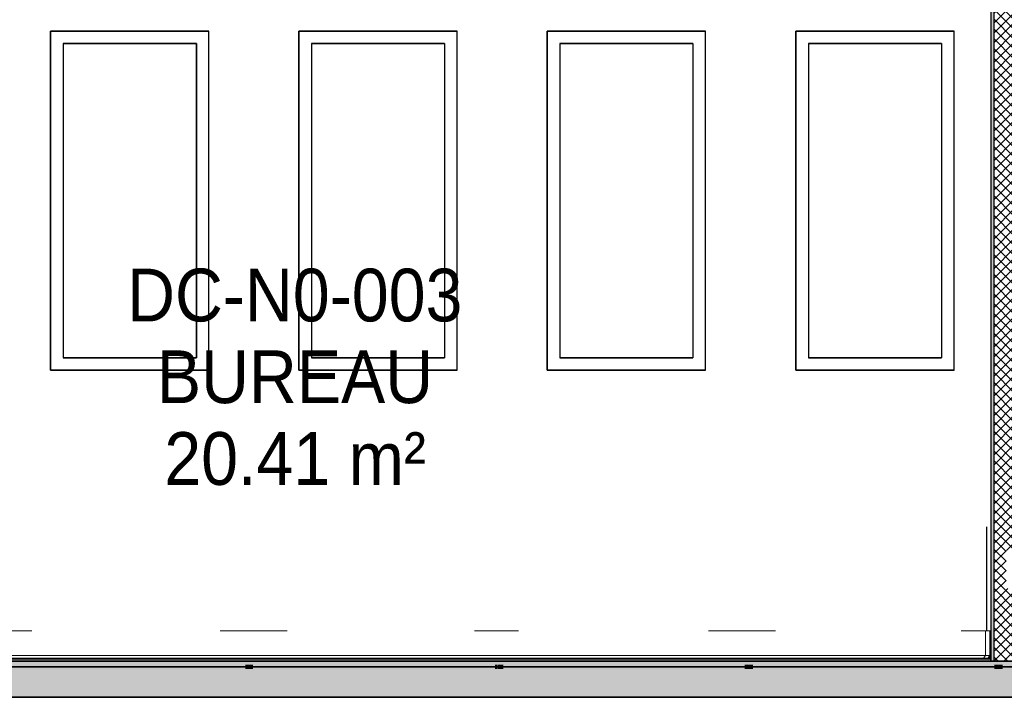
# Model space of a CAD drawing. Header units: centimetres. Extents: x -3137 to 8943, y -3619 to 550.
# Tile 10 of 47: x 578 to 933, y -13 to 231. Entities that reach past the tile are written whole.
import ezdxf

# ---------------------------------------------------------------- set-up
doc = ezdxf.new("R2010")
doc.units = ezdxf.units.CM
doc.linetypes.add('Tiret_2_', pattern=[0.25, 0.125, -0.125])
for name, color, linetype, lineweight in [('0-1', 7, 'Continuous', 5), ('HACHURE_C-5', 7, 'Continuous', 18), ('MUR', 7, 'Continuous', 25), ('MUR_C', 7, 'Continuous', 25), ('SERRU-traverse', 7, 'Continuous', 18), ('SOL', 7, 'Continuous', 25), ('SOL_C', 7, 'Continuous', 25)]:
    doc.layers.add(name, color=color, linetype=linetype, lineweight=lineweight)
for name, color, linetype, lineweight, true_color in [('A-FLOR-PATT-1', 7, 'Continuous', 25, 0x616161), ('A-FLOR-PATT-2', 7, 'Continuous', 18, 0x787878), ('A-FLOR-PATT-3', 7, 'Continuous', 25, 0x787878), ('ANNOTATIONS-1', 4, 'Tiret_2_', 100, 0x00ffff), ('ETIQUETTE-1', 9, 'Continuous', 30, 0x808080), ('HACHURE_C-3', 7, 'Continuous', 5, 0xdadada), ('MENUISERIES-2', 9, 'Continuous', 18, 0x808080), ('MENUISERIES-3', 9, 'Continuous', 25, 0x808080), ('MENUISERIES-4', 7, 'Continuous', 25, 0x5c63b1), ('OSSATURE-2', 9, 'Continuous', 18, 0x808080), ('SERRU-2', 9, 'Continuous', 18, 0x808080)]:
    doc.layers.add(name, color=color, linetype=linetype, lineweight=lineweight, true_color=true_color)
doc.styles.add('Arial', font='arial.ttf', dxfattribs={"width": 0.9, "height": 18.99999999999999})

# ---------------------------------------------------------------- blocks, each defined once
blk = doc.blocks.new('XXX_VIDE FENETRE - 550-V11-Coupe AA_Lot 05_Faux-plafond')
at = {"layer": 'MENUISERIES-3'}
for p, q in [((-605.9874382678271, 226.9799999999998), (-549.1489523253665, 226.9799999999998)), ((-605.9874382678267, 226.9800000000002), (-549.1489523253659, 226.9800000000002)), ((-548.9860262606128, 226.9800000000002), (-605.969400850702, 226.9800000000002)), ((-605.969400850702, 226.9800000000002), (-605.969400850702, 104.8100000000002)), ((-549.390552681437, 226.9799999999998), (-549.1489523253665, 226.9799999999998)), ((-549.1489523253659, 226.9800000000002), (-549.00169454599, 226.9800000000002)), ((-548.9860262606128, 104.8100000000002), (-548.9860262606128, 226.9800000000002)), ((-601.470713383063, 222.4799999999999), (-601.470713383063, 109.3100000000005)), ((-553.6476397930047, 222.4799999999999), (-601.4707133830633, 222.4799999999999)), ((-601.470713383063, 222.4799999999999), (-553.4847137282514, 222.4799999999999)), ((-553.4847137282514, 222.4799999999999), (-553.6476397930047, 222.4799999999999)), ((-553.4847137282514, 222.4799999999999), (-553.4847137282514, 109.3100000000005)), ((-601.470713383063, 109.3100000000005), (-553.4847137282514, 109.3100000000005)), ((-553.6476397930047, 109.3100000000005), (-601.470713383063, 109.3100000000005)), ((-553.4847137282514, 109.3100000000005), (-553.6476397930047, 109.3100000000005)), ((-549.1489523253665, 104.8100000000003), (-605.9874382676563, 104.8100000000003)), ((-549.1489523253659, 104.8100000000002), (-605.987438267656, 104.8100000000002)), ((-605.969400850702, 104.8100000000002), (-548.9860262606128, 104.8100000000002)), ((-605.3725671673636, 104.8100000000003), (-550.3886092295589, 104.8100000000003)), ((-549.390552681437, 104.8100000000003), (-549.1489523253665, 104.8100000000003)), ((-549.1489523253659, 104.8100000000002), (-549.0016945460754, 104.8100000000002))]:
    blk.add_line(p, q, dxfattribs=at)
at = {"layer": 'MENUISERIES-4'}
for p, q in [((-553.5993841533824, 222.4799999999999), (-601.470713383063, 222.4799999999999)), ((-601.4707133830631, 222.4799999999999), (-553.5632039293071, 222.4799999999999)), ((-553.5632039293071, 222.4799999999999), (-553.5632039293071, 109.3100000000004)), ((-553.5632039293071, 109.3100000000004), (-601.4707133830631, 109.3100000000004)), ((-601.470713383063, 109.3100000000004), (-553.5993841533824, 109.3100000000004))]:
    blk.add_line(p, q, dxfattribs=at)
blk = doc.blocks.new('XXX_VIDE FENETRE - 550-V12-Coupe AA_Lot 05_Faux-plafond')
at = {"layer": 'MENUISERIES-3'}
for p, q in [((-516.5438201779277, 226.9799999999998), (-459.658550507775, 226.9799999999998)), ((-516.5438201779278, 226.9800000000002), (-459.6585505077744, 226.9800000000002)), ((-459.5395408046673, 226.9800000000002), (-516.5306707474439, 226.9800000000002)), ((-516.5306707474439, 226.9800000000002), (-516.5306707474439, 104.8100000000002)), ((-459.8350280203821, 226.9799999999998), (-459.658550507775, 226.9799999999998)), ((-459.6585505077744, 226.9800000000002), (-459.5509541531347, 226.9800000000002)), ((-459.5395408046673, 104.8100000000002), (-459.5395408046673, 226.9800000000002)), ((-512.0313710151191, 222.4799999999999), (-512.0313710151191, 109.3100000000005)), ((-464.1578502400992, 222.4799999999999), (-512.0313710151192, 222.4799999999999)), ((-512.0313710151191, 222.4799999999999), (-464.038840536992, 222.4799999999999)), ((-464.038840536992, 222.4799999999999), (-464.1578502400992, 222.4799999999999)), ((-464.038840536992, 222.4799999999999), (-464.038840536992, 109.3100000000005)), ((-512.0313710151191, 109.3100000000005), (-464.038840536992, 109.3100000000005)), ((-464.1578502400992, 109.3100000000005), (-512.0313710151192, 109.3100000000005)), ((-464.038840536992, 109.3100000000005), (-464.1578502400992, 109.3100000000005)), ((-459.658550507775, 104.8100000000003), (-516.543820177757, 104.8100000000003)), ((-459.6585505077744, 104.8100000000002), (-516.5438201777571, 104.8100000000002)), ((-516.5306707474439, 104.8100000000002), (-459.5395408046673, 104.8100000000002)), ((-515.8251070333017, 104.8100000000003), (-460.8336658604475, 104.8100000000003)), ((-459.8350280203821, 104.8100000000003), (-459.658550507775, 104.8100000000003)), ((-459.6585505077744, 104.8100000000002), (-459.5509541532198, 104.8100000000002))]:
    blk.add_line(p, q, dxfattribs=at)
at = {"layer": 'MENUISERIES-4'}
for p, q in [((-464.122601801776, 222.4799999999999), (-512.0313710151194, 222.4799999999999)), ((-512.0313710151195, 222.4799999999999), (-464.0961738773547, 222.4799999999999)), ((-464.0961738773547, 222.4799999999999), (-464.0961738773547, 109.3100000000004)), ((-464.0961738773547, 109.3100000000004), (-512.0313710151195, 109.3100000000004)), ((-512.0313710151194, 109.3100000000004), (-464.122601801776, 109.3100000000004))]:
    blk.add_line(p, q, dxfattribs=at)
blk = doc.blocks.new('XXX_VIDE FENETRE - 550-V13-Coupe AA_Lot 05_Faux-plafond')
at = {"layer": 'MENUISERIES-3'}
for p, q in [((-427.0897248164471, 226.9799999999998), (-370.1600693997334, 226.9799999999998)), ((-427.0897248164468, 226.9800000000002), (-370.160069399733, 226.9800000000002)), ((-370.0849811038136, 226.9800000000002), (-427.0814502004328, 226.9800000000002)), ((-427.0814502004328, 226.9800000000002), (-427.0814502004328, 104.8100000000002)), ((-370.2714165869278, 226.9799999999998), (-370.1600693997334, 226.9799999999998)), ((-370.160069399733, 226.9800000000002), (-370.092156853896, 226.9800000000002)), ((-370.0849811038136, 104.8100000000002), (-370.0849811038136, 226.9800000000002)), ((-422.5817289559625, 222.4799999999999), (-422.5817289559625, 109.3100000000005)), ((-374.6597906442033, 222.4799999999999), (-422.5817289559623, 222.4799999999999)), ((-422.5817289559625, 222.4799999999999), (-374.5847023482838, 222.4799999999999)), ((-374.5847023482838, 222.4799999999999), (-374.6597906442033, 222.4799999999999)), ((-374.5847023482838, 222.4799999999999), (-374.5847023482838, 109.3100000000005)), ((-422.5817289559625, 109.3100000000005), (-374.5847023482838, 109.3100000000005)), ((-374.6597906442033, 109.3100000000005), (-422.5817289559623, 109.3100000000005)), ((-374.5847023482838, 109.3100000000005), (-374.6597906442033, 109.3100000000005)), ((-370.1600693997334, 104.8100000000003), (-427.0897248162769, 104.8100000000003)), ((-370.160069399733, 104.8100000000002), (-427.0897248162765, 104.8100000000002)), ((-427.0814502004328, 104.8100000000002), (-370.0849811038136, 104.8100000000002)), ((-426.2671863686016, 104.8100000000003), (-371.2705933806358, 104.8100000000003)), ((-370.2714165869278, 104.8100000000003), (-370.1600693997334, 104.8100000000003)), ((-370.160069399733, 104.8100000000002), (-370.0921568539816, 104.8100000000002))]:
    blk.add_line(p, q, dxfattribs=at)
at = {"layer": 'MENUISERIES-4'}
for p, q in [((-374.6375509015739, 222.4799999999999), (-422.5817289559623, 222.4799999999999)), ((-422.5817289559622, 222.4799999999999), (-374.6208763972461, 222.4799999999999)), ((-374.6208763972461, 222.4799999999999), (-374.6208763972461, 109.3100000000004)), ((-374.6208763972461, 109.3100000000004), (-422.5817289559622, 109.3100000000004)), ((-422.5817289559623, 109.3100000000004), (-374.6375509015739, 109.3100000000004))]:
    blk.add_line(p, q, dxfattribs=at)
blk = doc.blocks.new('XXX_VIDE FENETRE - 550-V14-Coupe AA_Lot 05_Faux-plafond')
at = {"layer": 'MENUISERIES-3'}
for p, q in [((-337.5253198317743, 226.9799999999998), (-280.5936297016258, 226.9799999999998)), ((-337.5253198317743, 226.9800000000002), (-280.5936297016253, 226.9800000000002)), ((-280.5185414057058, 226.9800000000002), (-337.5150105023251, 226.9800000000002)), ((-337.5150105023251, 226.9800000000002), (-337.5150105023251, 104.8100000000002)), ((-280.7049768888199, 226.9799999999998), (-280.5936297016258, 226.9799999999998)), ((-280.5936297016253, 226.9800000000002), (-280.5236124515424, 226.9800000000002)), ((-280.5185414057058, 104.8100000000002), (-280.5185414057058, 226.9800000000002)), ((-333.0152892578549, 222.4799999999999), (-333.0152892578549, 109.3100000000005)), ((-285.0933509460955, 222.4799999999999), (-333.0152892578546, 222.4799999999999)), ((-333.0152892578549, 222.4799999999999), (-285.018262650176, 222.4799999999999)), ((-285.018262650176, 222.4799999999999), (-285.0933509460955, 222.4799999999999)), ((-285.018262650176, 222.4799999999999), (-285.018262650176, 109.3100000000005)), ((-333.0152892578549, 109.3100000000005), (-285.018262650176, 109.3100000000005)), ((-285.0933509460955, 109.3100000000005), (-333.0152892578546, 109.3100000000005)), ((-285.018262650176, 109.3100000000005), (-285.0933509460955, 109.3100000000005)), ((-337.5253198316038, 104.8100000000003), (-309.2032114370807, 104.8100000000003)), ((-280.5936297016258, 104.8100000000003), (-337.5253198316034, 104.8100000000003)), ((-280.5936297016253, 104.8100000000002), (-337.5253198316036, 104.8100000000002)), ((-337.5150105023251, 104.8100000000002), (-280.5185414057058, 104.8100000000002)), ((-280.7049768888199, 104.8100000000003), (-280.5936297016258, 104.8100000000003)), ((-280.5936297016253, 104.8100000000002), (-280.5236124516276, 104.8100000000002))]:
    blk.add_line(p, q, dxfattribs=at)
at = {"layer": 'MENUISERIES-4'}
for p, q in [((-285.0711112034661, 222.4799999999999), (-333.0152892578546, 222.4799999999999)), ((-333.0152892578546, 222.4799999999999), (-285.0544366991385, 222.4799999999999)), ((-285.0544366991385, 222.4799999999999), (-285.0544366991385, 109.3100000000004)), ((-285.0544366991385, 109.3100000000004), (-333.0152892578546, 109.3100000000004)), ((-333.0152892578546, 109.3100000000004), (-285.0711112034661, 109.3100000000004))]:
    blk.add_line(p, q, dxfattribs=at)
blk = doc.blocks.new('Garde-corps - Garde-corps-505843-Coupe AA_Lot 05_Faux-plafond')
at = {"layer": 'SERRU-traverse'}
for p, q in [((-628.7124863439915, 11.00142931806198), (-612.7690661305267, 11.00142931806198)), ((-544.9461533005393, 11.00142931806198), (-520.7765991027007, 11.00142931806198)), ((-453.3351245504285, 11.00142931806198), (-437.3916764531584, 11.00142931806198)), ((-368.9487448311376, 11.00142931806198), (-344.7977421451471, 11.00142931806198)), ((-277.9577391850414, 11.00142931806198), (-268.8633008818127, 11.00142931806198)), ((-269.1616244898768, 2.043938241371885), (-269.1616244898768, 10.70142931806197)), ((-267.3092204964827, 11.00142931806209), (-268.8633008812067, 11.00142931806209)), ((-268.8632926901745, 11.00142931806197), (-267.3092204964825, 11.00142931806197)), ((-267.6092251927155, 10.70142931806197), (-267.6092250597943, 2.043938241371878)), ((-267.3092200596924, 1.945083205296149), (-267.3092200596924, 11.00142931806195)), ((-790.5240233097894, 0.9999999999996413), (-269.5581105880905, 0.9999999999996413)), ((-790.5239176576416, 1.000000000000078), (-270.2060618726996, 1.000000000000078)), ((-790.223491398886, 2.043938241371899), (-269.1616270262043, 2.043938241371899)), ((-789.2714427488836, 1.112028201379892), (-270.1138252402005, 1.112028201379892)), ((-612.7723524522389, 1.080115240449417), (-580.8853816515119, 1.080115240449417)), ((-479.3165214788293, 1.080115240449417), (-455.0352519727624, 1.080115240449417)), ((-270.2060616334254, 0.999998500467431), (-268.6595368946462, 0.9999999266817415)), ((-268.5667803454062, 1.112028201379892), (-270.1138243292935, 1.112028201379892)), ((-269.1616244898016, 2.043938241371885), (-267.6092250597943, 2.043938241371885)), ((-268.6595368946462, 0.999999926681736), (-268.0079396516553, 1.000000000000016)), ((-268.6364770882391, 1.080115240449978), (-268.321798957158, 1.080115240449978)), ((-268.6364770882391, 1.080115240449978), (-268.4960149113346, 1.080115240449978)), ((-268.321798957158, 1.080115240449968), (-268.4960149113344, 1.080115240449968)), ((-267.6092250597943, 2.043938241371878), (-268.321798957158, 1.080115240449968)), ((-268.0079396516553, 1.000000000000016), (-267.3092200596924, 1.945083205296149))]:
    blk.add_line(p, q, dxfattribs=at)
at = {"layer": 'SERRU-traverse', "flags": 128}
for points in [[(-269.1616270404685, 10.70142931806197), (-269.1508477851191, 10.78134385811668), (-269.1216153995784, 10.85150506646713), (-269.079932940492, 10.90768752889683), (-269.0306575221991, 10.94977700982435), (-268.976886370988, 10.97883363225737), (-268.9206229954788, 10.99583923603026), (-268.8633009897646, 11.00142931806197)], [(-267.3092205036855, 11.00142931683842), (-267.3759774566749, 10.99390777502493), (-267.439387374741, 10.97172011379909), (-267.4962701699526, 10.93597891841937), (-267.5437734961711, 10.88847640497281), (-267.5795153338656, 10.83159455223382), (-267.6017034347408, 10.76818565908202), (-267.6092251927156, 10.70142931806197)], [(-270.2060616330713, 0.9999970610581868), (-270.2068553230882, 1.030329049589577), (-270.1985405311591, 1.058311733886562), (-270.1838848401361, 1.08046500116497), (-270.1656312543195, 1.09635306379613), (-270.1454502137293, 1.10651042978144), (-270.1243189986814, 1.111436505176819), (-270.1029028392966, 1.111387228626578), (-270.0817820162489, 1.10635949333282)], [(-269.8593762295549, 1.09485478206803), (-269.5159191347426, 1.562026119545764), (-269.1616248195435, 2.043939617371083)], [(-268.4960150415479, 1.080115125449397), (-268.5145068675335, 1.096236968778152), (-268.5365281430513, 1.107050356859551), (-268.5605920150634, 1.111825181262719), (-268.585073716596, 1.110239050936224), (-268.6083202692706, 1.102399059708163), (-268.6287620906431, 1.088834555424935), (-268.6450189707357, 1.07046139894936), (-268.655993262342, 1.04852012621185), (-268.6609439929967, 1.024492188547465), (-268.6595368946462, 0.999999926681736)]]:
    blk.add_lwpolyline(points, dxfattribs=at)
blk = doc.blocks.new('B02_ARC_rvt-2-Coupe AA_Lot 05_Faux-plafond')
at = {"layer": 'A-FLOR-PATT-1'}
blk.add_hatch(color=256, dxfattribs=at).paths.add_polyline_path([(-533.0518054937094, 0), (-267.3092204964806, 0), (-267.3092204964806, 0.8000000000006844), (-790.5231339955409, 0.8000000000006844), (-790.5231339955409, 0), (-548.9951862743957, 0)])
at = {"layer": 'A-FLOR-PATT-2'}
h = blk.add_hatch(dxfattribs=at)
h.set_pattern_fill('FP_4', color=256, style=0, pattern_type=2)
h.set_pattern_definition([(45, (-0.38727, -172.5), (-4.490128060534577, 4.490128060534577), [3.175, -3.175])])
h.paths.add_polyline_path([(-644.6554709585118, -1.999999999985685), (1594.471012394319, -1.999999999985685), (1594.471012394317, 1.386069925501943e-11), (-2122.249144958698, 1.386069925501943e-11), (-2122.249144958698, -1.999999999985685), (-676.5422325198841, -1.999999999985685)])
at = {"layer": 'HACHURE_C-3'}
blk.add_hatch(color=256, dxfattribs=at).paths.add_polyline_path([(-266.059200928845, 0), (-266.059200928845, 314.2052656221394), (-267.3092204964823, 314.2052656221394), (-267.3092204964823, 0)])
at = {"layer": 'HACHURE_C-5'}
h = blk.add_hatch(dxfattribs=at)
h.set_pattern_fill('FP_3', color=256, style=0, pattern_type=2)
h.set_pattern_definition([(45, (-3.562, -172.5), (-1.767766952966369, 1.767766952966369), []), (135, (-3.562, -172.5), (-1.767766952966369, -1.767766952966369), [])])
h.paths.add_polyline_path([(-266.059200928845, 0), (-259.0590913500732, 0), (-259.0590913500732, 26.15518320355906), (-261.8091343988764, 26.15315742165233), (-261.8091343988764, 27.28153305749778), (-261.7932537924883, 39.84857035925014), (-259.0590913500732, 39.8465562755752), (-259.0590913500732, 314.2052656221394), (-266.059200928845, 314.2052656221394), (-266.059200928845, 1.975503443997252)])
at = {"layer": 'MUR'}
for p, q in [((-605.9874382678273, 226.98), (-549.0016945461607, 226.98)), ((-605.9874382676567, 104.8100000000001), (-605.9874382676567, 226.98)), ((-549.3881106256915, 226.98), (-549.0016945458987, 226.98)), ((-516.5438201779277, 226.98), (-459.5509541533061, 226.98)), ((-516.543820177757, 104.8100000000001), (-516.543820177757, 226.98)), ((-459.8332126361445, 226.98), (-459.5509541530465, 226.98)), ((-427.0897248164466, 226.98), (-370.0921568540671, 226.98)), ((-427.0897248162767, 104.8100000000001), (-427.0897248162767, 226.98)), ((-370.270245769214, 226.98), (-370.092156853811, 226.98)), ((-337.5253198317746, 226.98), (-280.5236124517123, 226.98)), ((-337.5253198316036, 104.8100000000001), (-337.5253198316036, 226.98)), ((-280.7017095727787, 226.98), (-280.523612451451, 226.98)), ((-549.0016945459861, 104.8100000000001), (-605.9874382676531, 104.8100000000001)), ((-605.3725910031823, 104.8100000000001), (-549.3881106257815, 104.8100000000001)), ((-549.0016945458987, 104.8100000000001), (-549.3881106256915, 104.8100000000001)), ((-459.5509541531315, 104.8100000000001), (-516.5438201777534, 104.8100000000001)), ((-515.8251243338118, 104.8100000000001), (-459.833212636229, 104.8100000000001)), ((-459.5509541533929, 104.8100000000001), (-459.8332126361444, 104.8100000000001)), ((-370.0921568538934, 104.8100000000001), (-427.0897248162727, 104.8100000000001)), ((-426.2671971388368, 104.8100000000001), (-370.2702457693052, 104.8100000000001)), ((-370.0921568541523, 104.8100000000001), (-370.2702457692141, 104.8100000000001)), ((-280.5236124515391, 104.8100000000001), (-337.5253198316, 104.8100000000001)), ((-336.702606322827, 104.8100000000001), (-280.7017095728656, 104.8100000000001)), ((-280.5236124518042, 104.8100000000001), (-280.7017095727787, 104.8100000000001)), ((-268.8633008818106, 48.3698910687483), (-268.8633008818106, 11.00142931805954)), ((-268.8633008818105, 2.7494673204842e-15), (-267.3092204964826, 2.7494673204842e-15))]:
    blk.add_line(p, q, dxfattribs=at)
at = {"layer": 'MUR', "flags": 128}
for points in [[(-268.8635332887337, 2.7494673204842e-15), (-356.8676222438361, 2.7494673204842e-15), (-444.8680988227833, 2.7494673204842e-15), (-532.8613391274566, 2.7494673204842e-15), (-620.8437585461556, 2.7494673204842e-15), (-708.8117456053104, 2.7494673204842e-15), (-796.7617362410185, 2.7494673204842e-15)], [(-784.4230095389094, 2.7494673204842e-15), (-770.7147318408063, 2.7494673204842e-15), (-645.3107729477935, 2.7494673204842e-15), (-532.0207699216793, 2.7494673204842e-15)], [(-515.825427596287, 2.7494673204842e-15), (-394.4193745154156, 2.7494673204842e-15), (-268.9528558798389, 2.7494673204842e-15)]]:
    blk.add_lwpolyline(points, dxfattribs=at)
at = {"layer": 'MUR_C'}
for p, q in [((-267.3092204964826, 314.2052656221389), (-267.3092204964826, 0)), ((-266.0592009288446, -2.707167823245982e-14), (-266.0592009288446, 314.2052656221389)), ((-267.3092204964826, 0), (-257.8090717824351, 0))]:
    blk.add_line(p, q, dxfattribs=at)
at = {"layer": 'SOL'}
for p, q in [((-796.7618938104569, 2.855216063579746e-15), (-268.8633008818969, 2.855216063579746e-15)), ((-605.4299056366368, 1.374077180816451e-11), (-705.7148051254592, 1.374077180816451e-11)), ((-415.3956242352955, 1.000000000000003), (-650.3077823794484, 1.000000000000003)), ((-415.4235365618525, 0.8000000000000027), (-650.2798619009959, 0.8000000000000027)), ((-650.2798619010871, 0.8000000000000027), (-415.4235365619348, 0.8000000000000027)), ((-341.7316462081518, 1.374077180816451e-11), (-605.3743205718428, 1.374077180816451e-11)), ((-268.8633008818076, 1.000000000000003), (-386.3410308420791, 1.000000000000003)), ((-268.8633008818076, 0.8000000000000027), (-386.3131180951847, 0.8000000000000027)), ((-386.3131180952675, 0.8000000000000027), (-268.8633008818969, 0.8000000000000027)), ((-78.92156193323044, 1.374077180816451e-11), (-336.7028500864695, 1.374077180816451e-11)), ((-2137.99023084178, -1.999999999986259), (-69.28393811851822, -1.999999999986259))]:
    blk.add_line(p, q, dxfattribs=at)
at = {"layer": 'SOL_C'}
for p, q in [((1594.471012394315, 1.375241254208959e-11), (-2122.249144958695, 1.375241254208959e-11)), ((-267.3092204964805, 1.000000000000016), (-790.5231339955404, 1.000000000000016)), ((-267.3092204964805, 0.8000000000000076), (-790.5231339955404, 0.8000000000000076)), ((-790.5231339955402, 0.8000000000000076), (-267.3092204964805, 0.8000000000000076)), ((-790.5231339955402, 0), (-267.3092204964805, 0)), ((-267.3092204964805, 0.8000000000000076), (-267.3092204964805, 1.000000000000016)), ((-267.3092204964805, 0), (-267.3092204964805, 0.8000000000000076)), ((-2122.249144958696, -1.999999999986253), (1594.471012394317, -1.999999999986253))]:
    blk.add_line(p, q, dxfattribs=at)
at = {"layer": 'MENUISERIES-2'}
for name in ['XXX_VIDE FENETRE - 550-V11-Coupe AA_Lot 05_Faux-plafond', 'XXX_VIDE FENETRE - 550-V12-Coupe AA_Lot 05_Faux-plafond', 'XXX_VIDE FENETRE - 550-V13-Coupe AA_Lot 05_Faux-plafond', 'XXX_VIDE FENETRE - 550-V14-Coupe AA_Lot 05_Faux-plafond']:
    blk.add_blockref(name, (0, 0), dxfattribs=at)
at = {"layer": 'SERRU-2'}
blk.add_blockref('Garde-corps - Garde-corps-505843-Coupe AA_Lot 05_Faux-plafond', (0, 0), dxfattribs=at)
blk = doc.blocks.new('B02_DC_STR_rvt-2-Coupe AA_Lot 05_Faux-plafond')
at = {"layer": 'A-FLOR-PATT-3'}
blk.add_hatch(color=256, dxfattribs=at).paths.add_polyline_path([(-2156.269890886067, -12.99999999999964), (1660.552992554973, -12.99999999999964), (1660.552992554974, -8.877586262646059), (1647.968193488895, -8.877586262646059), (1647.968193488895, -1.999999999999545), (-2175.780507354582, -1.999999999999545), (-2175.780507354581, -8.877586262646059), (-2188.373347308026, -8.877586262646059), (-2188.373347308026, -12.99999999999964), (-2175.780507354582, -12.99999999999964)])
at = {"layer": 'ANNOTATIONS-1'}
for p, q in [((-535.7244929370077, -2), (-532.9867901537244, -2)), ((-445.8088867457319, -2), (-443.0015533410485, -2)), ((-355.8851984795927, -2), (-352.9577736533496, -2)), ((-265.9575803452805, -2), (-263.0309994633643, -2))]:
    blk.add_line(p, q, dxfattribs=at)
at = {"layer": 'MUR'}
for p, q in [((-2150.813747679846, -13.00000000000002), (1649.683006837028, -13.00000000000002)), ((1645.296032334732, -13.00000000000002), (-2146.427227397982, -13.00000000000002))]:
    blk.add_line(p, q, dxfattribs=at)
at = {"layer": 'OSSATURE-2'}
for p, q in [((-622.8674628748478, -2), (-605.3725671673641, -2)), ((-614.416777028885, -2), (-605.3725671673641, -2)), ((-550.3886092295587, -2), (-532.8937135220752, -2)), ((-550.3886092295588, -2), (-544.0022482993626, -2)), ((-534.4949136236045, -2), (-535.7222004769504, -2)), ((-532.8937135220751, -2), (-534.4949136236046, -2)), ((-534.4919839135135, -2), (-533.3223837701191, -2)), ((-532.9922173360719, -2), (-534.4919839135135, -2)), ((-533.3223837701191, -2), (-515.8251070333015, -2)), ((-524.5121582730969, -2), (-515.8251070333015, -2)), ((-460.8336658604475, -2), (-443.3363891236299, -2)), ((-460.8336658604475, -2), (-454.0880462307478, -2)), ((-444.5059892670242, -2), (-445.8068715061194, -2)), ((-443.3363891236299, -2), (-444.5059892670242, -2)), ((-444.5040529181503, -2), (-443.766102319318, -2)), ((-443.0041458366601, -2), (-444.5040529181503, -2)), ((-443.766102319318, -2), (-426.2671863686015, -2)), ((-434.5967106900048, -2), (-426.2671863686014, -2)), ((-371.2705933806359, -2), (-353.7716774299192, -2)), ((-371.2705933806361, -2), (-364.1660010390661, -2)), ((-354.5096280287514, -2), (-355.8840505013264, -2)), ((-353.7716774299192, -2), (-354.5096280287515, -2)), ((-354.5086851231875, -2), (-354.2024153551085, -2)), ((-353.0087011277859, -2), (-354.5086851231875, -2)), ((-354.2024153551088, -2), (-336.7026020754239, -2)), ((-344.6742463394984, -2), (-336.7026020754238, -2)), ((-281.7031889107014, -2), (-264.2033756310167, -2)), ((-281.7031889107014, -2), (-274.2399250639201, -2)), ((-264.5096453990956, -2), (-265.9575498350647, -2)), ((-264.5096959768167, -2), (-264.6351200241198, -2)), ((-264.6351200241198, -2), (-247.1351513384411, -2)), ((-263.03102635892, -2), (-264.5096959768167, -2)), ((-264.2033756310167, -2), (-264.5096453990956, -2))]:
    blk.add_line(p, q, dxfattribs=at)
at = {"layer": 'SOL'}
for p, q in [((-534.4837891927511, -2), (-535.7222005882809, -2)), ((-532.9868306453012, -2), (-534.4837891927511, -2)), ((-444.4983495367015, -2), (-445.806871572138, -2)), ((-443.0010545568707, -2), (-444.4983495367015, -2)), ((-354.505156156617, -2), (-355.8840505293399, -2)), ((-353.0075630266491, -2), (-354.505156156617, -2)), ((-264.5079513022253, -2), (-265.9575498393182, -2)), ((-263.0310263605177, -2), (-264.5079513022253, -2)), ((-2219.044351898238, -13), (1690.201866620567, -13))]:
    blk.add_line(p, q, dxfattribs=at)
at = {"layer": 'SOL_C'}
for p, q in [((1647.968193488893, -2.000000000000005), (-2175.780507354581, -2.000000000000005)), ((-2123.964937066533, -12.99999999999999), (1590.969916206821, -12.99999999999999))]:
    blk.add_line(p, q, dxfattribs=at)

msp = doc.modelspace()

# ---------------------------------------------------------------- block references
at = {"layer": '0-1'}
for name in ['B02_DC_STR_rvt-2-Coupe AA_Lot 05_Faux-plafond', 'B02_ARC_rvt-2-Coupe AA_Lot 05_Faux-plafond']:
    msp.add_blockref(name, (1195.219347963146, 0), dxfattribs=at)

# ---------------------------------------------------------------- texts
at = {"layer": 'ETIQUETTE-1', "char_height": 18.99999999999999, "attachment_point": 1, "style": 'Arial'}
for s, insert, width in [('DC-N0-003', (616.7989408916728, 141.3876416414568), 145.7467874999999), ('BUREAU', (627.5145658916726, 111.9527458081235), 120.1328718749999), ('20.41 m²', (630.1934721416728, 82.51784997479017), 113.2784437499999)]:
    msp.add_mtext(s, dxfattribs=dict(at, insert=insert, width=width))

doc.saveas('drawing.dxf')
